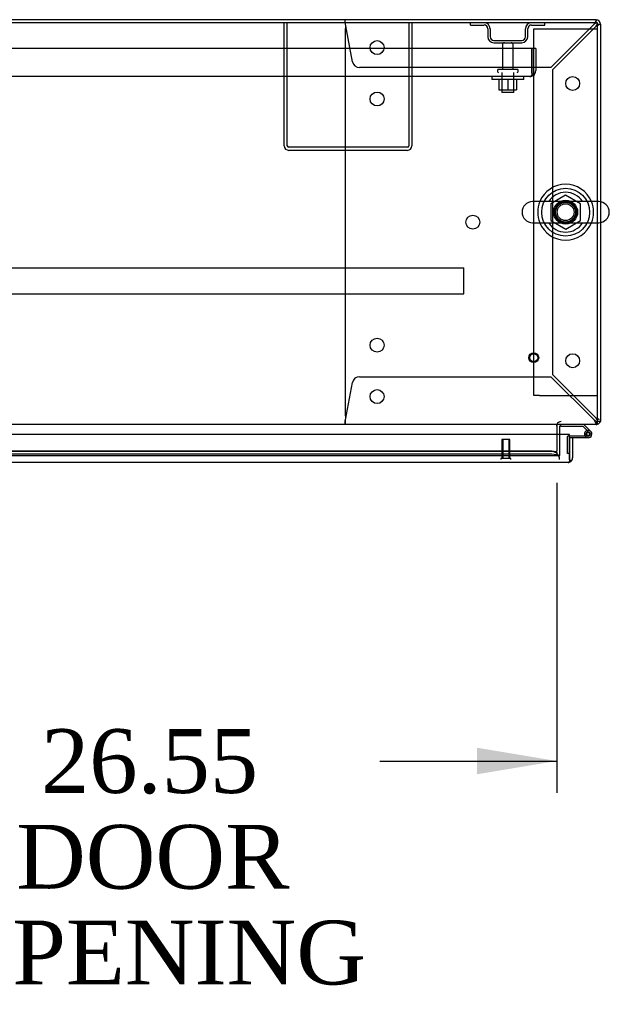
# Model space of a CAD drawing. Header units: inches. Extents: x 2 to 538, y -2 to 358.
# Tile 30 of 38: x 160 to 179, y 291 to 322. Entities that reach past the tile are written whole.
import ezdxf
from ezdxf.enums import TextEntityAlignment as Align
from ezdxf.lldxf.tags import DXFTag

# ---------------------------------------------------------------- set-up
doc = ezdxf.new("R2010")
doc.units = ezdxf.units.IN
doc.header["$MEASUREMENT"] = 0
for name, color, linetype in [('COM43134', 7, 'Continuous'), ('COM50669', 7, 'Continuous'), ('COM50677', 7, 'Continuous'), ('COM52167-15', 7, 'Continuous'), ('COM54746-68', 7, 'Continuous'), ('COM54926', 7, 'Continuous'), ('COM55738-23', 7, 'Continuous'), ('COM70110-2', 7, 'Continuous'), ('COM70218', 7, 'Continuous'), ('COM70220', 7, 'Continuous'), ('COM71188-5', 7, 'Continuous'), ('COM71190-2', 7, 'Continuous'), ('Default', 7, 'Continuous'), ('NTS166105', 7, 'Continuous'), ('NTS18024', 7, 'Continuous'), ('SCS86414', 7, 'Continuous'), ('STD26089', 7, 'Continuous'), ('STD26258', 7, 'Continuous'), ('WAF25059', 7, 'Continuous'), ('WAF25377', 7, 'Continuous'), ('WAM254785', 7, 'Continuous')]:
    doc.layers.add(name, color=color, linetype=linetype)
doc.styles.add('SEACAD_Times_New_Roman', font='times.ttf')
tags = doc.linetypes.add('HIDDEN2', pattern=[0.1875, 0.125, -0.0625]).pattern_tags.tags
tags[6:7] = [DXFTag(74, 4), DXFTag(75, 0), DXFTag(340, '0'), DXFTag(46, 0.0), DXFTag(50, 0.0), DXFTag(44, 0.0), DXFTag(45, 0.0)]
tags[4:5] = [DXFTag(74, 4), DXFTag(75, 0), DXFTag(340, '0'), DXFTag(46, 0.0), DXFTag(50, 0.0), DXFTag(44, 0.0), DXFTag(45, 0.0)]
doc.dimstyles.new('HAMMOND_(STH_-_540x360)', dxfattribs={"dimtxt": 2, "dimasz": 2.5, "dimexe": 1, "dimexo": 1, "dimgap": 0.5, "dimtad": 0, "dimtih": 1, "dimtoh": 1, "dimzin": 0, "dimdsep": 46, "dimtxsty": 'SEACAD_Times_New_Roman', "dimblk1": '_SE_FILLED', "dimblk2": '_SE_FILLED', "dimsah": 1, "dimcen": 1, "dimadec": 0, "dimazin": 0, "dimtfac": 0.8, "dimtofl": 0, "dimtmove": 0, "dimatfit": 3, "dimfxl": 0, "dimtolj": 1, "dimtzin": 0, "dimarcsym": 0})

# ---------------------------------------------------------------- blocks, each defined once
blk = doc.blocks.new('SE')
at = {"layer": 'COM43134', "color": 7, "linetype": 'HIDDEN2'}
for p, q in [((176.326, 320.609), (120.576, 320.609)), ((176.326, 319.919), (176.326, 320.609)), ((176.451, 320.609), (176.326, 320.609)), ((176.326, 320.609), (176.326, 319.919)), ((176.451, 320.609), (176.451, 319.919)), ((176.266, 319.734), (120.636, 319.734)), ((176.266, 319.734), (176.266, 319.734)), ((176.266, 319.734), (176.266, 319.734)), ((176.326, 319.919), (176.326, 319.919)), ((176.326, 319.919), (176.326, 319.77)), ((176.326, 319.837), (176.326, 319.919)), ((176.326, 319.837), (176.375, 319.77))]:
    blk.add_line(p, q, dxfattribs=at)
for start, end in [(270.1208, 306.194), (270, 270.0589), (306.194, 0)]:
    blk.add_arc((176.266, 319.919), 0.185, start, end, dxfattribs=at)
blk.add_open_spline([(176.326, 319.77), (176.316, 319.758), (176.306, 319.749), (176.291, 319.74), (176.286, 319.738), (176.276, 319.735), (176.271, 319.734), (176.266, 319.734)], degree=3, knots=[0, 0, 0, 0, 0.5, 0.5, 0.75, 0.75, 1, 1, 1, 1], dxfattribs=at)
at = {"layer": 'COM50669', "color": 7, "linetype": 'HIDDEN2'}
for p, q in [((168.576, 317.564), (168.576, 321.421)), ((168.671, 317.564), (168.671, 321.421)), ((172.481, 321.421), (172.481, 317.564)), ((172.576, 321.421), (172.576, 317.564)), ((172.433, 317.516), (168.719, 317.516)), ((172.433, 317.421), (168.719, 317.421))]:
    blk.add_line(p, q, dxfattribs=at)
for centre, radius, start, end in [((168.719, 317.564), 0.143, 180, 270), ((168.719, 317.564), 0.048, 180, 270), ((172.433, 317.564), 0.143, 270, 0), ((172.433, 317.564), 0.048, 270, 0)]:
    blk.add_arc(centre, radius, start, end, dxfattribs=at)
at = {"layer": 'COM50677', "color": 7, "linetype": 'HIDDEN2'}
for p, q in [((176.387, 321.233), (176.572, 321.233)), ((176.387, 309.733), (176.387, 321.233)), ((176.572, 321.233), (178.202, 321.233)), ((178.202, 321.233), (178.387, 321.233)), ((176.572, 309.733), (176.387, 309.733)), ((176.572, 309.733), (178.202, 309.733)), ((178.202, 309.733), (178.387, 309.733))]:
    blk.add_line(p, q, dxfattribs=at)
blk.add_circle((177.387, 315.483), 0.375, dxfattribs=at)
at = {"layer": 'COM52167-15', "color": 7, "linetype": 'Continuous'}
for p, q in [((177.512, 308.516), (149.702, 308.516)), ((177.512, 307.784), (177.512, 308.516)), ((177.607, 308.411), (177.512, 308.411)), ((177.512, 308.411), (177.512, 307.784)), ((177.607, 308.411), (177.607, 307.784)), ((177.512, 307.784), (177.512, 307.784)), ((177.512, 307.721), (177.512, 307.784)), ((177.512, 307.784), (177.512, 307.671)), ((177.512, 307.721), (177.551, 307.671)), ((177.464, 307.641), (149.75, 307.641)), ((177.464, 307.641), (177.465, 307.641)), ((177.464, 307.641), (177.464, 307.641))]:
    blk.add_line(p, q, dxfattribs=at)
for start, end in [(270.1561, 307.5036), (307.5036, 0), (270, 270.0762)]:
    blk.add_arc((177.464, 307.784), 0.143, start, end, dxfattribs=at)
blk.add_open_spline([(177.512, 307.671), (177.504, 307.661), (177.496, 307.654), (177.484, 307.646), (177.48, 307.644), (177.472, 307.642), (177.468, 307.641), (177.464, 307.641)], degree=3, knots=[0, 0, 0, 0, 0.5, 0.5, 0.75, 0.75, 1, 1, 1, 1], dxfattribs=at)
at = {"layer": 'COM54746-68', "color": 7, "linetype": 'HIDDEN2'}
for p, q in [((177.24, 308.827), (177.24, 308.828)), ((178.128, 308.572), (178.058, 308.642)), ((178.08, 308.593), (178.105, 308.593)), ((177.45, 307.925), (177.45, 308.45)), ((177.475, 308.475), (177.512, 308.475)), ((177.975, 308.53), (178.037, 308.53)), ((178.03, 308.518), (178.03, 308.543)), ((178.105, 308.468), (178.08, 308.468)), ((178.155, 308.543), (178.155, 308.518)), ((177.512, 307.925), (177.45, 307.925))]:
    blk.add_line(p, q, dxfattribs=at)
at = {"layer": 'COM54746-68', "color": 7, "linetype": 'Continuous'}
for p, q in [((177.24, 308.766), (177.24, 308.827)), ((177.934, 308.766), (177.24, 308.766)), ((178.058, 308.642), (177.934, 308.766)), ((177.96, 308.828), (178.171, 308.617)), ((177.512, 308.475), (178.092, 308.475)), ((178.092, 308.413), (177.512, 308.413)), ((177.512, 308.413), (177.512, 308.411)), ((178.037, 308.525), (177.976, 308.519)), ((177.512, 307.925), (177.512, 307.925))]:
    blk.add_line(p, q, dxfattribs=at)
blk.add_circle((178.092, 308.53), 0.05, dxfattribs=at)
for radius, start, end in [(0.117, 270, 185.2159), (0.117, 47.608, 107.0274), (0.117, 185.2159, 208.0398), (0.055, 270, 185.2159), (0.055, 185.2159, 270)]:
    blk.add_arc((178.092, 308.53), radius, start, end, dxfattribs=at)
at = {"layer": 'COM54746-68', "color": 7, "linetype": 'HIDDEN2'}
for centre, radius, start, end in [((178.08, 308.543), 0.05, 90, 180), ((178.105, 308.543), 0.05, 0, 90), ((177.475, 308.45), 0.025, 90, 180), ((178.092, 308.53), 0.117, 208.0398, 270), ((178.08, 308.518), 0.05, 180, 270), ((178.105, 308.518), 0.05, 270, 0)]:
    blk.add_arc(centre, radius, start, end, dxfattribs=at)
at = {"layer": 'COM54926', "color": 7, "linetype": 'HIDDEN2'}
for p, q in [((170.482, 321.486), (170.482, 321.516)), ((170.482, 321.411), (170.482, 321.486)), ((170.714, 320.196), (170.493, 321.373)), ((178.282, 321.373), (176.925, 320.016)), ((176.982, 319.959), (178.339, 321.316)), ((178.339, 321.516), (178.339, 321.486)), ((178.339, 321.411), (178.339, 321.486)), ((178.342, 321.421), (178.339, 321.421)), ((178.339, 321.421), (178.339, 321.421)), ((178.377, 321.373), (178.453, 321.373)), ((178.453, 321.373), (178.482, 321.373)), ((170.483, 321.201), (170.483, 309.143)), ((176.925, 320.016), (170.93, 320.016)), ((176.982, 310.386), (176.982, 319.959)), ((170.493, 308.971), (170.714, 310.149)), ((170.93, 310.328), (176.925, 310.328)), ((176.925, 310.328), (178.282, 308.971)), ((178.339, 309.029), (176.982, 310.386)), ((170.482, 308.933), (170.482, 308.858)), ((178.339, 308.933), (178.339, 308.858)), ((178.342, 308.923), (178.339, 308.923)), ((178.339, 308.923), (178.339, 308.923)), ((178.377, 308.971), (178.387, 308.971)), ((170.482, 308.828), (170.482, 308.858)), ((178.339, 308.858), (178.339, 308.828))]:
    blk.add_line(p, q, dxfattribs=at)
for centre in [(171.482, 320.641), (177.607, 319.516), (171.483, 319.031), (174.483, 315.172), (171.483, 311.313), (177.607, 310.828), (171.482, 309.703)]:
    blk.add_circle(centre, 0.218, dxfattribs=at)
for centre, radius, start, end in [((167.896, 321.184), 2.604, 4.1751, 6.6801), ((170.703, 321.201), 0.22, 153.0655, 180), ((178.917, 321.122), 0.683, 147.7709, 158.4452), ((178.49, 321.121), 0.327, 117.4541, 129.5439), ((178.087, 321.524), 0.327, 320.4561, 332.5458), ((178.088, 321.951), 0.683, 291.5548, 302.2291), ((170.93, 320.236), 0.22, 190.6113, 270), ((170.93, 310.108), 0.22, 90, 169.3887), ((167.896, 309.161), 2.604, 353.3199, 355.8249), ((170.175, 309.041), 0.326, 340.716, 347.6742), ((170.703, 309.143), 0.22, 180, 206.9345), ((178.917, 309.222), 0.683, 201.5548, 212.2291), ((178.49, 309.223), 0.327, 230.4561, 242.5459), ((178.087, 308.82), 0.327, 27.4542, 39.5439), ((178.088, 308.393), 0.683, 57.7709, 68.4452)]:
    blk.add_arc(centre, radius, start, end, dxfattribs=at)
blk.add_ellipse((178.339, 321.373), major_axis=(-0.048, 0), ratio=0.99836, start_param=3.141593, end_param=4.712389, dxfattribs=at)
at = {"layer": 'COM55738-23', "color": 7, "linetype": 'HIDDEN2'}
for p, q in [((174.413, 321.349), (174.413, 321.421)), ((174.413, 321.349), (174.835, 321.349)), ((176.316, 321.349), (176.738, 321.349)), ((176.738, 321.349), (176.738, 321.421)), ((174.951, 321.234), (174.951, 320.984)), ((175.023, 321.234), (175.023, 320.984)), ((176.129, 320.984), (176.129, 321.234)), ((176.201, 320.984), (176.201, 321.234)), ((175.138, 320.868), (176.013, 320.868)), ((175.138, 320.796), (176.013, 320.796))]:
    blk.add_line(p, q, dxfattribs=at)
for centre, radius, start, end in [((174.835, 321.234), 0.188, 0, 90), ((174.835, 321.234), 0.116, 0, 90), ((176.316, 321.234), 0.188, 90, 180), ((176.316, 321.234), 0.115, 90, 180), ((175.138, 320.984), 0.188, 180, 270), ((175.138, 320.984), 0.115, 180, 270), ((176.013, 320.984), 0.116, 270, 0), ((176.013, 320.984), 0.188, 270, 0)]:
    blk.add_arc(centre, radius, start, end, dxfattribs=at)
at = {"layer": 'COM70110-2', "color": 7, "linetype": 'Continuous'}
for p, q in [((178.387, 321.421), (118.514, 321.421)), ((178.387, 315.815), (178.387, 321.421)), ((178.387, 308.971), (178.387, 315.152)), ((178.387, 308.828), (178.387, 308.971)), ((178.387, 308.828), (118.514, 308.828)), ((177.107, 308.78), (177.107, 308.828)), ((177.107, 308.78), (177.107, 308.516))]:
    blk.add_line(p, q, dxfattribs=at)
at = {"layer": 'COM70110-2', "color": 7, "linetype": 'HIDDEN2'}
for p, q in [((178.387, 315.152), (178.387, 315.815)), ((177.107, 308.516), (177.107, 308.002)), ((176.857, 307.995), (150.318, 307.995)), ((177.107, 307.955), (177.107, 308.002)), ((150.068, 307.859), (177.107, 307.859)), ((176.857, 307.902), (150.318, 307.902)), ((177.107, 307.955), (177.107, 307.955)), ((177.107, 307.955), (177.107, 307.86)), ((177.107, 307.86), (177.107, 307.862)), ((177.107, 307.859), (177.107, 307.86))]:
    blk.add_line(p, q, dxfattribs=at)
blk.add_circle((177.387, 315.483), 0.344, dxfattribs=at)
for centre in [(176.857, 307.952), (176.857, 307.858)]:
    blk.add_ellipse(centre, major_axis=(0.25, 0), ratio=0.173648, start_param=0.071104, end_param=1.570796, dxfattribs=at)
at = {"layer": 'COM70218', "color": 7, "linetype": 'HIDDEN2'}
for p, q in [((122.701, 313.736), (174.201, 313.736)), ((174.201, 313.693), (174.201, 313.736)), ((174.201, 312.966), (174.201, 313.693)), ((122.701, 312.923), (174.201, 312.923)), ((174.201, 312.923), (174.201, 312.966))]:
    blk.add_line(p, q, dxfattribs=at)
at = {"layer": 'COM70220', "color": 7, "linetype": 'HIDDEN2'}
for p, q in [((176.696, 307.986), (150.518, 307.986)), ((176.946, 307.986), (176.696, 307.986))]:
    blk.add_line(p, q, dxfattribs=at)
blk.add_arc((176.946, 307.736), 0.25, 0, 90, dxfattribs=at)
at = {"layer": 'COM71188-5', "color": 7, "linetype": 'Continuous'}
for p, q in [((178.339, 321.516), (118.562, 321.516)), ((178.482, 321.373), (178.482, 315.809)), ((178.482, 315.157), (178.482, 308.923)), ((178.482, 308.923), (178.387, 308.923)), ((177.202, 308.516), (177.202, 308.78))]:
    blk.add_line(p, q, dxfattribs=at)
at = {"layer": 'COM71188-5', "color": 7, "linetype": 'HIDDEN2'}
for p, q in [((178.482, 315.809), (178.482, 315.157)), ((177.202, 307.861), (177.202, 308.516)), ((177.107, 307.861), (177.202, 307.861))]:
    blk.add_line(p, q, dxfattribs=at)
at = {"layer": 'COM71188-5', "color": 7, "linetype": 'Continuous'}
for centre, radius, start, end in [((178.339, 321.373), 0.143, 0, 90), ((178.339, 308.971), 0.143, 289.6129, 340.3871), ((177.25, 308.78), 0.143, 160.3871, 180), ((177.25, 308.78), 0.048, 90, 180)]:
    blk.add_arc(centre, radius, start, end, dxfattribs=at)
at = {"layer": 'COM71188-5', "color": 7, "linetype": 'HIDDEN2'}
for centre, radius, start, end in [((178.339, 321.373), 0.048, 0, 90), ((177.25, 308.78), 0.143, 90, 160.3871), ((178.339, 308.971), 0.048, 270, 0), ((178.339, 308.971), 0.143, 270, 289.6129)]:
    blk.add_arc(centre, radius, start, end, dxfattribs=at)
at = {"layer": 'COM71190-2', "color": 7, "linetype": 'HIDDEN2'}
blk.add_line((150.951, 307.861), (177.107, 307.861), dxfattribs=at)
at = {"layer": 'NTS166105', "color": 7, "linetype": 'HIDDEN2'}
for p, q in [((175.3, 319.638), (175.3, 319.318)), ((175.578, 319.638), (175.578, 319.318)), ((175.85, 319.638), (175.85, 319.318)), ((175.3, 319.318), (175.578, 319.318)), ((175.578, 319.318), (175.85, 319.318))]:
    blk.add_line(p, q, dxfattribs=at)
at = {"layer": 'NTS18024', "color": 7, "linetype": 'HIDDEN2'}
for p, q in [((177.387, 316.018), (176.922, 315.746)), ((177.852, 315.746), (177.387, 316.018)), ((176.922, 315.746), (176.922, 315.22)), ((177.852, 315.22), (177.852, 315.746)), ((176.922, 315.22), (177.392, 314.946)), ((177.392, 314.946), (177.852, 315.22))]:
    blk.add_line(p, q, dxfattribs=at)
blk.add_circle((177.387, 315.483), 0.263, dxfattribs=at)
at = {"layer": 'SCS86414', "color": 7, "linetype": 'Continuous'}
for p, q in [((178.423, 315.815), (176.352, 315.815)), ((176.352, 315.152), (178.423, 315.152))]:
    blk.add_line(p, q, dxfattribs=at)
for centre, radius, start, end in [((177.387, 315.483), 0.625, 32.0055, 147.9945), ((176.352, 315.483), 0.331, 90, 270), ((178.423, 315.483), 0.331, 270, 90), ((177.387, 315.483), 0.625, 212.0055, 327.9945)]:
    blk.add_arc(centre, radius, start, end, dxfattribs=at)
at = {"layer": 'STD26089', "color": 7, "linetype": 'HIDDEN2'}
for p, q in [((175.41, 320.736), (175.41, 319.959)), ((175.742, 319.959), (175.742, 320.736)), ((175.251, 319.929), (175.251, 319.889)), ((175.871, 319.959), (175.281, 319.959)), ((175.388, 319.859), (175.388, 319.234)), ((175.763, 319.234), (175.763, 319.859)), ((175.901, 319.889), (175.901, 319.929)), ((175.763, 319.234), (175.388, 319.234))]:
    blk.add_line(p, q, dxfattribs=at)
for centre, radius, start, end in [((175.47, 320.736), 0.06, 90, 180), ((175.682, 320.736), 0.06, 0, 90), ((175.281, 319.929), 0.03, 90, 180), ((175.281, 319.889), 0.03, 180, 270), ((175.871, 319.929), 0.03, 0, 90), ((175.871, 319.889), 0.03, 270, 0)]:
    blk.add_arc(centre, radius, start, end, dxfattribs=at)
at = {"layer": 'STD26258', "color": 7, "linetype": 'HIDDEN2'}
for p, q in [((175.637, 308.361), (175.387, 308.361)), ((175.387, 308.361), (175.387, 307.767)), ((175.418, 308.361), (175.418, 307.767)), ((175.607, 308.361), (175.607, 307.767)), ((175.637, 307.767), (175.637, 308.361)), ((175.668, 307.767), (175.356, 307.767)), ((175.356, 307.767), (175.356, 307.736)), ((175.668, 307.736), (175.668, 307.767))]:
    blk.add_line(p, q, dxfattribs=at)
for radius in [0.156, 0.125]:
    blk.add_circle((176.387, 310.923), radius, dxfattribs=at)
at = {"layer": 'WAF25059', "color": 7, "linetype": 'HIDDEN2'}
for p, q in [((175.076, 319.734), (175.076, 319.638)), ((176.076, 319.638), (176.076, 319.734)), ((176.076, 319.638), (175.076, 319.638))]:
    blk.add_line(p, q, dxfattribs=at)
at = {"layer": 'WAF25377', "color": 7, "linetype": 'Continuous'}
for radius, start, end in [(0.875, 22.2452, 157.7548), (0.34, 102.0514, 103.0268), (0.34, 76.9732, 77.96), (0.875, 202.2452, 337.7548)]:
    blk.add_arc((177.387, 315.483), radius, start, end, dxfattribs=at)
at = {"layer": 'WAF25377', "color": 7, "linetype": 'HIDDEN2'}
for radius, start, end in [(0.875, 157.7548, 202.2452), (0.34, 103.0268, 0), (0.34, 77.96, 102.0514), (0.34, 0, 76.9732), (0.875, 0, 22.2452), (0.875, 337.7548, 0)]:
    blk.add_arc((177.387, 315.483), radius, start, end, dxfattribs=at)
at = {"layer": 'WAM254785', "color": 7, "linetype": 'HIDDEN2'}
for radius in [0.75, 0.312]:
    blk.add_circle((177.387, 315.483), radius, dxfattribs=at)
blk = doc.blocks.new('DMBLK3450')
at = {"layer": 'Default', "linetype": 'Continuous'}
for points in [[(153.055, 297.866), (153.055, 298.699), (150.555, 298.282)], [(174.607, 297.866), (177.107, 298.282), (174.607, 298.699)]]:
    blk.add_hatch(color=7, dxfattribs=at).paths.add_polyline_path(points)
at = {"layer": 'Default', "color": 7, "linetype": 'Continuous'}
for p, q in [((150.555, 307.392), (150.555, 297.282)), ((177.107, 307.002), (177.107, 297.282)), ((150.555, 298.282), (157.18, 298.282)), ((171.566, 298.282), (177.107, 298.282))]:
    blk.add_line(p, q, dxfattribs=at)
at = {"layer": 'Default', "color": 7, "linetype": 'Continuous', "style": 'SEACAD_Times_New_Roman'}
for s, p in [('26.55', (160.961, 299.282)), ('DOOR', (160.179, 296.282)), ('OPENING', (157.88, 293.282))]:
    blk.add_text(s, height=2, dxfattribs=at).set_placement(p, align=Align.TOP_LEFT)
blk = doc.blocks.new('_SE_FILLED')
at = {"color": 0}
blk.add_line((0, 0), (-1, 0), dxfattribs=at)
blk.add_solid([(0, 0), (-1, -0.1665), (-1, 0.1665), (0, 0)], dxfattribs=at)

msp = doc.modelspace()

# ---------------------------------------------------------------- block references
at = {"layer": 'Default'}
msp.add_blockref('SE', (0, 0), dxfattribs=at)

# ---------------------------------------------------------------- dimensions: what is measured, and where the dimension line sits
at = {"layer": 'Default', "color": 7, "linetype": 'Continuous'}
dim = msp.add_linear_dim(base=(177.107, 298.282), p1=(150.555, 308.392), p2=(177.107, 308.78), text='\\A1;<>\\PDOOR\\XOPENING', dimstyle='HAMMOND_(STH_-_540x360)', dxfattribs=at)
dim.commit()
dim.dimension.update_dxf_attribs({"geometry": 'DMBLK3450', "text_midpoint": (164.373, 298.282), "dimtype": 160})

doc.saveas('drawing.dxf')
